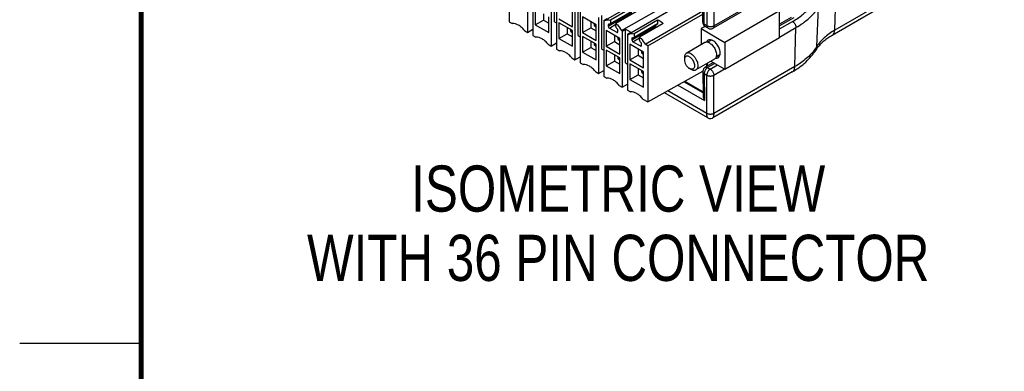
# Model space of a CAD drawing. Header units: inches. Extents: x 0 to 22, y 0 to 17.
# Tile 14 of 53: x 0 to 4.1, y 12.6 to 14.1. Entities that reach past the tile are written whole.
import ezdxf

# ---------------------------------------------------------------- set-up
doc = ezdxf.new("R2010")
doc.units = ezdxf.units.IN
doc.header["$LTSCALE"] = 1.21
doc.header["$MEASUREMENT"] = 0
doc.layers.get('0').update_dxf_attribs({"linetype": 'CONTINUOUS'})
doc.layers.add('02___PRT_ALL_AXES', color=7, linetype='CONTINUOUS')
doc.layers.add('DETAIL', color=7, linetype='CONTINUOUS')
doc.styles.get("Standard").update_dxf_attribs({"font": 'txt', "width": 0.8})

msp = doc.modelspace()

# ---------------------------------------------------------------- linework, layer by layer
at = {"color": 7, "linetype": 'CONTINUOUS'}
for p, q in [((4.0555, 14.4405), (3.3568, 14.0371)), ((4.0452, 14.419), (3.3465, 14.0156)), ((2.0167, 14.3019), (2.0167, 14.0715)), ((3.3568, 14.0371), (3.3653, 14.3128)), ((2.0918, 14.2585), (2.0918, 14.0281)), ((2.1141, 14.2457), (2.1141, 14.0152)), ((2.8318, 14.0547), (2.8318, 14.239)), ((3.1947, 14.2406), (2.8559, 14.045)), ((3.1988, 14.2503), (2.8601, 14.0547)), ((2.8601, 14.0547), (2.8601, 14.239)), ((2.1893, 14.2023), (2.1893, 13.9718)), ((2.2032, 14.0714), (2.2032, 14.2103)), ((2.6187, 14.1964), (2.4105, 14.0762)), ((2.2115, 14.1894), (2.2115, 13.959)), ((2.3006, 14.0152), (2.3006, 14.154)), ((2.4788, 14.0351), (2.7161, 14.1721)), ((2.8137, 14.0697), (2.8152, 14.1728)), ((2.8195, 14.0618), (2.8212, 14.1766)), ((2.1238, 14.1237), (2.1238, 14.0594)), ((2.277, 14.0513), (2.277, 14.1156)), ((2.2867, 14.146), (2.2867, 13.9156)), ((2.309, 14.1331), (2.309, 13.9027)), ((2.5291, 14.1179), (2.4316, 14.0617)), ((2.5303, 14.134), (2.4329, 14.0778)), ((2.4329, 14.0644), (2.5303, 14.1206)), ((2.5526, 14.1212), (2.4551, 14.0649)), ((2.7161, 14.1401), (2.508, 14.0199)), ((2.5763, 13.9788), (2.8144, 14.1163)), ((3.1302, 14.1172), (2.9047, 13.987)), ((3.1302, 14.0063), (3.1302, 14.1172)), ((3.2836, 13.9702), (3.2901, 14.1322)), ((2.1238, 14.0594), (2.1572, 14.0787)), ((2.1572, 14.1044), (2.1572, 14.0787)), ((2.1572, 14.0787), (2.1795, 14.0658)), ((2.1795, 14.0272), (2.1795, 14.0915)), ((2.2213, 14.0835), (2.277, 14.0513)), ((2.3744, 14.0594), (2.3187, 14.0915)), ((2.3187, 14.0915), (2.3187, 14.0272)), ((2.3841, 14.0897), (2.3841, 13.8593)), ((2.3981, 13.9589), (2.3981, 14.0978)), ((2.4064, 14.0769), (2.4203, 14.0849)), ((2.4064, 14.0769), (2.4091, 14.0753)), ((2.4064, 14.0769), (2.4064, 13.8465)), ((2.4091, 14.0753), (2.4105, 14.0762)), ((2.4245, 14.0531), (2.5219, 14.1094)), ((2.4329, 14.0778), (2.4329, 14.0644)), ((2.6277, 14.0778), (2.5303, 14.0215)), ((2.5874, 13.9724), (2.8142, 14.1034)), ((2.6277, 14.0778), (2.6277, 14.0644)), ((3.1779, 14.0888), (3.1302, 14.0613)), ((3.188, 14.0878), (3.1302, 14.0545)), ((2.0167, 14.0715), (2.0289, 14.0645)), ((2.0796, 14.0351), (2.0918, 14.0281)), ((2.0918, 14.0281), (2.1141, 14.0405)), ((2.1238, 14.0594), (2.1795, 14.0272)), ((2.2032, 14.0714), (2.2115, 14.0666)), ((2.277, 14.0353), (2.2213, 14.0674)), ((2.2213, 14.0674), (2.2213, 14.0031)), ((2.2547, 14.0481), (2.2547, 14.0224)), ((2.27, 14.0312), (2.27, 14.0393)), ((2.2756, 14.0345), (2.27, 14.0312)), ((2.2756, 14.0345), (2.2756, 14.0361)), ((2.277, 14.0337), (2.2756, 14.0345)), ((2.277, 13.971), (2.277, 14.0353)), ((2.3187, 14.0272), (2.3521, 14.0465)), ((2.3521, 14.0722), (2.3521, 14.0465)), ((2.3521, 14.0465), (2.3744, 14.0337)), ((2.3674, 14.0554), (2.3674, 14.0634)), ((2.373, 14.0586), (2.3674, 14.0554)), ((2.3674, 14.0554), (2.3744, 14.0513)), ((2.373, 14.0586), (2.373, 14.0602)), ((2.3744, 14.0578), (2.373, 14.0586)), ((2.3744, 13.9951), (2.3744, 14.0594)), ((2.4718, 14.0031), (2.4162, 14.0353)), ((2.4162, 14.0353), (2.4162, 13.971)), ((2.4245, 14.0596), (2.4287, 14.062)), ((2.4245, 14.0596), (2.4245, 14.0531)), ((2.4287, 14.0459), (2.4551, 14.0612)), ((2.4287, 14.0459), (2.4593, 14.0282)), ((2.4551, 14.0515), (2.4551, 14.0649)), ((2.4635, 14.0306), (2.4635, 14.0371)), ((2.4788, 14.0351), (2.4816, 14.0335)), ((2.4816, 14.0335), (2.4955, 14.0415)), ((2.4816, 14.0335), (2.4816, 13.8031)), ((2.4955, 14.0415), (2.5178, 14.0287)), ((2.4955, 13.9027), (2.4955, 14.0415)), ((2.5219, 13.9969), (2.6194, 14.0531)), ((2.6265, 14.0617), (2.5291, 14.0054)), ((2.5303, 14.0081), (2.6277, 14.0644)), ((2.65, 14.0649), (2.5526, 14.0086)), ((2.6194, 14.0576), (2.6194, 14.0531)), ((2.8231, 14.0524), (2.8073, 14.0433)), ((2.8073, 14.0433), (2.9047, 13.987)), ((2.8073, 14.0433), (2.8073, 13.977)), ((2.8318, 14.0547), (2.8195, 14.0618)), ((2.8359, 14.045), (2.8237, 14.0521)), ((3.1302, 14.042), (3.1833, 14.0726)), ((3.1302, 14.0087), (3.1974, 14.0475)), ((3.1925, 13.8871), (3.1974, 14.0475)), ((2.1141, 14.0152), (2.1263, 14.0082)), ((2.2213, 14.0031), (2.2547, 14.0224)), ((2.2213, 14.0031), (2.277, 13.971)), ((2.2547, 14.0224), (2.277, 14.0095)), ((2.27, 14.0312), (2.277, 14.0272)), ((2.3006, 14.0152), (2.309, 14.0103)), ((2.3187, 14.0272), (2.3744, 13.9951)), ((2.3744, 13.979), (2.3187, 14.0112)), ((2.3187, 14.0112), (2.3187, 13.9469)), ((2.3521, 13.9919), (2.3521, 13.9662)), ((2.4496, 14.016), (2.4496, 13.9903)), ((2.4593, 14.0282), (2.4635, 14.0306)), ((2.4649, 13.9991), (2.4649, 14.0071)), ((2.4704, 14.0023), (2.4649, 13.9991)), ((2.4649, 13.9991), (2.4718, 13.9951)), ((2.4704, 14.0023), (2.4704, 14.0039)), ((2.4718, 14.0015), (2.4704, 14.0023)), ((2.4718, 13.9388), (2.4718, 14.0031)), ((2.5038, 14.0206), (2.5178, 14.0287)), ((2.5038, 14.0206), (2.5066, 14.019)), ((2.5038, 14.0206), (2.5038, 13.7902)), ((2.5066, 14.019), (2.508, 14.0199)), ((2.5219, 14.0033), (2.5261, 14.0057)), ((2.5219, 14.0033), (2.5219, 13.9969)), ((2.5261, 13.9896), (2.5526, 14.0049)), ((2.5303, 14.0215), (2.5303, 14.0081)), ((2.5526, 13.9953), (2.5526, 14.0086)), ((2.9047, 13.8761), (3.1302, 14.0063)), ((2.1771, 13.9789), (2.1893, 13.9718)), ((2.1893, 13.9718), (2.2115, 13.9843)), ((2.2115, 13.959), (2.2237, 13.9519)), ((2.3187, 13.9469), (2.3521, 13.9662)), ((2.3521, 13.9662), (2.3744, 13.9533)), ((2.3674, 13.975), (2.3674, 13.983)), ((2.373, 13.9782), (2.3674, 13.975)), ((2.3674, 13.975), (2.3744, 13.971)), ((2.373, 13.9782), (2.373, 13.9798)), ((2.3744, 13.9774), (2.373, 13.9782)), ((2.3744, 13.9147), (2.3744, 13.979)), ((2.3981, 13.9589), (2.4064, 13.9541)), ((2.4162, 13.971), (2.4496, 13.9903)), ((2.4162, 13.971), (2.4718, 13.9388)), ((2.4718, 13.9227), (2.4162, 13.9549)), ((2.4162, 13.9549), (2.4162, 13.8906)), ((2.4496, 13.9903), (2.4718, 13.9774)), ((2.5693, 13.9468), (2.5136, 13.979)), ((2.5136, 13.979), (2.5136, 13.9147)), ((2.5261, 13.9896), (2.5567, 13.972)), ((2.547, 13.9597), (2.547, 13.934)), ((2.5567, 13.972), (2.5609, 13.9744)), ((2.5609, 13.9744), (2.5609, 13.9808)), ((2.5874, 13.9724), (2.5763, 13.9788)), ((2.5874, 13.9724), (2.5874, 13.742)), ((2.9047, 13.987), (2.9047, 13.8761)), ((2.2745, 13.9226), (2.2867, 13.9156)), ((2.2867, 13.9156), (2.309, 13.928)), ((2.3187, 13.9469), (2.3744, 13.9147)), ((2.4496, 13.9356), (2.4496, 13.9099)), ((2.4649, 13.9187), (2.4649, 13.9268)), ((2.4704, 13.9219), (2.4649, 13.9187)), ((2.4649, 13.9187), (2.4718, 13.9147)), ((2.4704, 13.9219), (2.4704, 13.9235)), ((2.4718, 13.9211), (2.4704, 13.9219)), ((2.4718, 13.8585), (2.4718, 13.9227)), ((2.5136, 13.9147), (2.547, 13.934)), ((2.5136, 13.9147), (2.5693, 13.8826)), ((2.547, 13.934), (2.5693, 13.9211)), ((2.5623, 13.9428), (2.5623, 13.9509)), ((2.5679, 13.946), (2.5623, 13.9428)), ((2.5623, 13.9428), (2.5693, 13.9388)), ((2.5679, 13.946), (2.5679, 13.9477)), ((2.5693, 13.9452), (2.5679, 13.946)), ((2.5693, 13.8826), (2.5693, 13.9468)), ((2.309, 13.9027), (2.3212, 13.8957)), ((2.3841, 13.8593), (2.4064, 13.8717)), ((2.4162, 13.8906), (2.4496, 13.9099)), ((2.4162, 13.8906), (2.4718, 13.8585)), ((2.4496, 13.9099), (2.4718, 13.897)), ((2.4955, 13.9027), (2.5038, 13.8978)), ((2.5693, 13.8665), (2.5136, 13.8986)), ((2.5136, 13.8986), (2.5136, 13.8343)), ((2.547, 13.8793), (2.547, 13.8536)), ((2.5623, 13.8625), (2.5623, 13.8705)), ((2.8572, 13.9036), (2.8236, 13.8842)), ((2.8296, 13.8877), (2.8296, 13.899)), ((2.8323, 13.9006), (2.8323, 13.8893)), ((2.863, 13.9002), (2.8336, 13.8832)), ((2.8336, 13.8832), (2.8445, 13.877)), ((2.8445, 13.877), (2.8739, 13.894)), ((2.8474, 13.9093), (2.9047, 13.8761)), ((3.1925, 13.8871), (2.8586, 13.6943)), ((2.8586, 13.8519), (2.9026, 13.8773)), ((2.3719, 13.8664), (2.3841, 13.8593)), ((2.4064, 13.8465), (2.4186, 13.8394)), ((2.5136, 13.8343), (2.547, 13.8536)), ((2.5136, 13.8343), (2.5693, 13.8022)), ((2.547, 13.8536), (2.5693, 13.8408)), ((2.5679, 13.8657), (2.5623, 13.8625)), ((2.5623, 13.8625), (2.5693, 13.8585)), ((2.5679, 13.8657), (2.5679, 13.8673)), ((2.5693, 13.8649), (2.5679, 13.8657)), ((2.5693, 13.8022), (2.5693, 13.8665)), ((2.5874, 13.742), (2.8138, 13.8682)), ((2.8136, 13.8666), (2.8152, 13.767)), ((2.8195, 13.8582), (2.8303, 13.8519)), ((2.8195, 13.8582), (2.8212, 13.7477)), ((2.8303, 13.6943), (2.8303, 13.8519)), ((3.1821, 13.8656), (2.8545, 13.6764)), ((2.8586, 13.6943), (2.8586, 13.8519)), ((2.4694, 13.8101), (2.4816, 13.8031)), ((2.4816, 13.8031), (2.5038, 13.8155)), ((2.5038, 13.7902), (2.516, 13.7832)), ((2.7114, 13.8111), (2.8212, 13.7477)), ((2.7364, 13.825), (2.8105, 13.7823)), ((2.7391, 13.8266), (2.8149, 13.7828)), ((2.5668, 13.7538), (2.5874, 13.742)), ((2.8345, 13.6764), (2.6553, 13.7798)), ((2.8303, 13.6943), (2.669, 13.7875)), ((2.8105, 13.7823), (2.8149, 13.7801))]:
    msp.add_line(p, q, dxfattribs=at)
at = {"color": 2, "linetype": 'CONTINUOUS'}
msp.add_line((0, 12.75), (0.5, 12.75), dxfattribs=at)
at = {"color": 7, "linetype": 'CONTINUOUS', "const_width": 0.02}
msp.add_lwpolyline([(0.5, 16.5), (0.5, 0.5)], dxfattribs=at)
at = {"color": 7, "linetype": 'CONTINUOUS'}
msp.add_lwpolyline([(2.8345, 13.6764), (2.8395, 13.6743), (2.8465, 13.6738), (2.8532, 13.6757), (2.8545, 13.6764)], dxfattribs=at)
for centre, radius, start, end in [((2.8337, 14.0694), 0.02, 179.1475, 240.0114), ((2.8459, 14.0623), 0.02, 239.9991, 300.0186), ((3.1287, 14.066), 0.1821, 323.7314, 328.274), ((2.8336, 13.8669), 0.02, 119.9777, 176.2951), ((2.8531, 13.8557), 0.034, 145.355, 146.9526), ((2.8335, 13.8669), 0.0199, 176.2543, 180.8819)]:
    msp.add_arc(centre, radius, start, end, dxfattribs=at)
for points, knots in [([(3.1833, 14.0726), (3.1904, 14.0767), (3.204, 14.0852), (3.2229, 14.0992), (3.2398, 14.114), (3.2499, 14.1246), (3.2546, 14.1301)], [0, 0, 0, 0, 0.267206, 0.522936, 0.767111, 1, 1, 1, 1]), ([(3.1974, 14.0475), (3.2074, 14.0533), (3.2263, 14.0655), (3.2518, 14.086), (3.2733, 14.108), (3.2851, 14.124), (3.2901, 14.1322)], [0, 0, 0, 0, 0.273631, 0.531239, 0.77299, 1, 1, 1, 1]), ([(2.4105, 14.0762), (2.4136, 14.078), (2.4213, 14.0801), (2.429, 14.0789), (2.4329, 14.0778)], [0, 0, 0, 0, 0.470017, 1, 1, 1, 1]), ([(2.65, 14.0649), (2.6482, 14.0664), (2.6415, 14.0717), (2.6337, 14.076), (2.6277, 14.0778)], [0, 0, 0, 0, 0.272267, 1, 1, 1, 1]), ([(2.0796, 14.0351), (2.0759, 14.0398), (2.0681, 14.0482), (2.0521, 14.0603), (2.0376, 14.0653), (2.0289, 14.0645)], [0, 0, 0, 0, 0.295614, 0.565425, 1, 1, 1, 1]), ([(2.4257, 14.0623), (2.4253, 14.062), (2.4246, 14.0612), (2.4245, 14.0601), (2.4245, 14.0596)], [0, 0, 0, 0, 0.44925, 1, 1, 1, 1]), ([(2.4245, 14.0531), (2.4245, 14.0517), (2.4255, 14.0489), (2.4274, 14.0466), (2.4287, 14.0459)], [0, 0, 0, 0, 0.499994, 1, 1, 1, 1]), ([(2.4287, 14.062), (2.4282, 14.0622), (2.4272, 14.0627), (2.4261, 14.0625), (2.4257, 14.0623)], [0, 0, 0, 0, 0.550758, 1, 1, 1, 1]), ([(2.4287, 14.062), (2.4292, 14.0617), (2.4301, 14.0613), (2.4312, 14.0614), (2.4316, 14.0617)], [0, 0, 0, 0, 0.550758, 1, 1, 1, 1]), ([(2.4316, 14.0617), (2.432, 14.0619), (2.4327, 14.0628), (2.4329, 14.0638), (2.4329, 14.0644)], [0, 0, 0, 0, 0.44925, 1, 1, 1, 1]), ([(2.4551, 14.0649), (2.4574, 14.0629), (2.4667, 14.0541), (2.4742, 14.0436), (2.4788, 14.0351)], [0, 0, 0, 0, 0.239458, 1, 1, 1, 1]), ([(2.4551, 14.0515), (2.4551, 14.0501), (2.4561, 14.0473), (2.4581, 14.045), (2.4593, 14.0443)], [0, 0, 0, 0, 0.499994, 1, 1, 1, 1]), ([(2.4635, 14.0371), (2.4635, 14.0385), (2.4625, 14.0413), (2.4605, 14.0436), (2.4593, 14.0443)], [0, 0, 0, 0, 0.499994, 1, 1, 1, 1]), ([(2.6194, 14.0531), (2.6194, 14.0527), (2.6196, 14.051), (2.6203, 14.0493), (2.6211, 14.0482)], [0, 0, 0, 0, 0.228135, 1, 1, 1, 1]), ([(2.6277, 14.0644), (2.6277, 14.0638), (2.6276, 14.0628), (2.6269, 14.0619), (2.6265, 14.0617)], [0, 0, 0, 0, 0.550023, 1, 1, 1, 1]), ([(2.8137, 14.0697), (2.8137, 14.0694), (2.8137, 14.0686), (2.8141, 14.0671), (2.8151, 14.0653), (2.8171, 14.0634), (2.8187, 14.0623), (2.8195, 14.0618)], [0, 0, 0, 0, 0.105711, 0.213766, 0.444536, 0.705428, 1, 1, 1, 1]), ([(2.8195, 14.0618), (2.8195, 14.0608), (2.8196, 14.0587), (2.8204, 14.0559), (2.8215, 14.0539), (2.8227, 14.0528), (2.8233, 14.0523), (2.8237, 14.0521)], [0, 0, 0, 0, 0.291248, 0.551363, 0.783519, 0.89284, 1, 1, 1, 1]), ([(2.8359, 14.045), (2.8356, 14.0452), (2.8349, 14.0457), (2.8338, 14.0469), (2.8326, 14.0488), (2.8319, 14.0516), (2.8318, 14.0537), (2.8318, 14.0547)], [0, 0, 0, 0, 0.107157, 0.216477, 0.448634, 0.708744, 1, 1, 1, 1]), ([(2.8318, 14.0547), (2.8328, 14.0542), (2.8349, 14.0533), (2.8383, 14.0523), (2.8421, 14.0517), (2.8459, 14.0515), (2.8498, 14.0517), (2.8535, 14.0523), (2.857, 14.0533), (2.8591, 14.0542), (2.8601, 14.0547)], [0, 0, 0, 0, 0.113196, 0.23633, 0.366329, 0.499975, 0.633619, 0.763626, 0.886788, 1, 1, 1, 1]), ([(2.8601, 14.0547), (2.8601, 14.0537), (2.86, 14.0516), (2.8593, 14.0488), (2.8581, 14.0469), (2.857, 14.0457), (2.8563, 14.0452), (2.856, 14.045)], [0, 0, 0, 0, 0.29123, 0.551349, 0.78352, 0.892844, 1, 1, 1, 1]), ([(3.1833, 14.0726), (3.1843, 14.072), (3.1862, 14.0706), (3.1889, 14.0681), (3.1914, 14.0651), (3.1935, 14.0618), (3.1953, 14.0582), (3.1965, 14.0546), (3.1973, 14.051), (3.1974, 14.0487), (3.1974, 14.0475)], [0, 0, 0, 0, 0.114514, 0.238423, 0.368706, 0.502234, 0.635451, 0.764823, 0.887297, 1, 1, 1, 1]), ([(3.3568, 14.0371), (3.3489, 14.0325), (3.3339, 14.0229), (3.3138, 14.0067), (3.2968, 13.9893), (3.2875, 13.9766), (3.2836, 13.9702)], [0, 0, 0, 0, 0.273631, 0.531239, 0.772991, 1, 1, 1, 1]), ([(3.3465, 14.0156), (3.3473, 14.016), (3.3488, 14.0171), (3.3508, 14.019), (3.3525, 14.0213), (3.3545, 14.0249), (3.3559, 14.029), (3.3566, 14.0335), (3.3568, 14.0358), (3.3568, 14.0371)], [0, 0, 0, 0, 0.109101, 0.220073, 0.33463, 0.454245, 0.712491, 0.852659, 1, 1, 1, 1]), ([(2.1771, 13.9789), (2.1734, 13.9835), (2.1655, 13.9919), (2.1495, 14.004), (2.135, 14.0091), (2.1263, 14.0082)], [0, 0, 0, 0, 0.295614, 0.565425, 1, 1, 1, 1]), ([(2.4593, 14.0282), (2.4598, 14.0279), (2.4608, 14.0275), (2.4619, 14.0277), (2.4623, 14.0279)], [0, 0, 0, 0, 0.550758, 1, 1, 1, 1]), ([(2.4623, 14.0279), (2.4627, 14.0281), (2.4633, 14.029), (2.4635, 14.0301), (2.4635, 14.0306)], [0, 0, 0, 0, 0.44925, 1, 1, 1, 1]), ([(2.508, 14.0199), (2.5111, 14.0217), (2.5187, 14.0239), (2.5264, 14.0227), (2.5303, 14.0215)], [0, 0, 0, 0, 0.470017, 1, 1, 1, 1]), ([(2.5232, 14.006), (2.5228, 14.0058), (2.5221, 14.0049), (2.5219, 14.0039), (2.5219, 14.0033)], [0, 0, 0, 0, 0.44925, 1, 1, 1, 1]), ([(2.5219, 13.9969), (2.5219, 13.9954), (2.5229, 13.9926), (2.5249, 13.9904), (2.5261, 13.9896)], [0, 0, 0, 0, 0.499994, 1, 1, 1, 1]), ([(2.5261, 14.0057), (2.5256, 14.006), (2.5247, 14.0064), (2.5236, 14.0062), (2.5232, 14.006)], [0, 0, 0, 0, 0.550758, 1, 1, 1, 1]), ([(2.5261, 14.0057), (2.5266, 14.0054), (2.5276, 14.005), (2.5287, 14.0052), (2.5291, 14.0054)], [0, 0, 0, 0, 0.550758, 1, 1, 1, 1]), ([(2.5291, 14.0054), (2.5295, 14.0056), (2.5302, 14.0065), (2.5303, 14.0076), (2.5303, 14.0081)], [0, 0, 0, 0, 0.44925, 1, 1, 1, 1]), ([(2.5526, 14.0086), (2.5549, 14.0067), (2.5641, 13.9978), (2.5716, 13.9873), (2.5763, 13.9788)], [0, 0, 0, 0, 0.239458, 1, 1, 1, 1]), ([(2.5526, 13.9953), (2.5526, 13.9938), (2.5535, 13.991), (2.5555, 13.9887), (2.5567, 13.988)], [0, 0, 0, 0, 0.499994, 1, 1, 1, 1]), ([(3.3465, 14.0156), (3.3402, 14.012), (3.3284, 14.0045), (3.3147, 13.9942), (3.3049, 13.9858), (3.2964, 13.9776), (3.2907, 13.9711), (3.2872, 13.9667)], [0, 0, 0, 0, 0.280852, 0.541737, 0.664428, 0.781763, 1, 1, 1, 1]), ([(2.2745, 13.9226), (2.2708, 13.9273), (2.263, 13.9357), (2.247, 13.9477), (2.2324, 13.9528), (2.2237, 13.9519)], [0, 0, 0, 0, 0.295614, 0.565425, 1, 1, 1, 1]), ([(2.5609, 13.9808), (2.5609, 13.9822), (2.5599, 13.9851), (2.558, 13.9873), (2.5567, 13.988)], [0, 0, 0, 0, 0.499994, 1, 1, 1, 1]), ([(2.5567, 13.972), (2.5572, 13.9717), (2.5582, 13.9713), (2.5593, 13.9714), (2.5597, 13.9717)], [0, 0, 0, 0, 0.550758, 1, 1, 1, 1]), ([(2.5597, 13.9717), (2.5601, 13.9719), (2.5608, 13.9728), (2.5609, 13.9738), (2.5609, 13.9744)], [0, 0, 0, 0, 0.44925, 1, 1, 1, 1]), ([(3.1821, 13.8656), (3.1923, 13.8714), (3.2117, 13.8839), (3.2381, 13.9052), (3.2608, 13.9288), (3.2735, 13.9461), (3.279, 13.955)], [0, 0, 0, 0, 0.26418, 0.518207, 0.762914, 1, 1, 1, 1]), ([(3.2755, 13.9582), (3.2705, 13.9514), (3.2593, 13.9381), (3.2399, 13.9196), (3.2174, 13.9024), (3.2011, 13.892), (3.1925, 13.8871)], [0, 0, 0, 0, 0.229925, 0.472884, 0.729608, 1, 1, 1, 1]), ([(3.279, 13.955), (3.2797, 13.9562), (3.2809, 13.9585), (3.2828, 13.9635), (3.2834, 13.9675), (3.2836, 13.9702)], [0, 0, 0, 0, 0.246022, 0.493958, 1, 1, 1, 1]), ([(3.2872, 13.9667), (3.2864, 13.9657), (3.2836, 13.962), (3.2809, 13.958), (3.279, 13.955)], [0, 0, 0, 0, 0.258903, 1, 1, 1, 1]), ([(2.3719, 13.8664), (2.3682, 13.871), (2.3604, 13.8794), (2.3444, 13.8915), (2.3299, 13.8966), (2.3212, 13.8957)], [0, 0, 0, 0, 0.295614, 0.565425, 1, 1, 1, 1]), ([(2.8246, 13.8743), (2.8238, 13.873), (2.8223, 13.8704), (2.8206, 13.8662), (2.8196, 13.8622), (2.8194, 13.8595), (2.8195, 13.8582)], [0, 0, 0, 0, 0.26638, 0.527222, 0.774233, 1, 1, 1, 1]), ([(2.8236, 13.8842), (2.824, 13.8844), (2.8246, 13.8847), (2.8262, 13.8852), (2.8283, 13.8852), (2.831, 13.8846), (2.8327, 13.8837), (2.8336, 13.8832)], [0, 0, 0, 0, 0.108164, 0.218341, 0.451318, 0.710691, 1, 1, 1, 1]), ([(2.8336, 13.8832), (2.8328, 13.8828), (2.8313, 13.8817), (2.8291, 13.8798), (2.827, 13.8776), (2.8257, 13.8759), (2.8251, 13.875)], [0, 0, 0, 0, 0.22961, 0.475449, 0.733557, 1, 1, 1, 1]), ([(2.8445, 13.877), (2.8435, 13.8764), (2.8415, 13.875), (2.8388, 13.8725), (2.8364, 13.8695), (2.8342, 13.8662), (2.8325, 13.8626), (2.8312, 13.859), (2.8304, 13.8554), (2.8303, 13.853), (2.8303, 13.8519)], [0, 0, 0, 0, 0.114518, 0.238433, 0.368722, 0.50226, 0.635489, 0.764858, 0.887311, 1, 1, 1, 1]), ([(2.8445, 13.877), (2.8455, 13.8764), (2.8474, 13.875), (2.8501, 13.8725), (2.8526, 13.8695), (2.8547, 13.8662), (2.8564, 13.8626), (2.8577, 13.859), (2.8585, 13.8554), (2.8586, 13.853), (2.8586, 13.8519)], [0, 0, 0, 0, 0.114518, 0.238433, 0.368722, 0.50226, 0.635489, 0.764858, 0.887311, 1, 1, 1, 1]), ([(3.1821, 13.8656), (3.1829, 13.866), (3.1844, 13.8671), (3.1864, 13.869), (3.1882, 13.8713), (3.1902, 13.8749), (3.1915, 13.879), (3.1923, 13.8835), (3.1924, 13.8858), (3.1925, 13.8871)], [0, 0, 0, 0, 0.109101, 0.220073, 0.33463, 0.454245, 0.712491, 0.852659, 1, 1, 1, 1]), ([(2.4694, 13.8101), (2.4657, 13.8148), (2.4578, 13.8232), (2.4418, 13.8352), (2.4273, 13.8403), (2.4186, 13.8394)], [0, 0, 0, 0, 0.295614, 0.565425, 1, 1, 1, 1]), ([(2.8195, 13.8582), (2.8186, 13.8587), (2.817, 13.8598), (2.8151, 13.8619), (2.8141, 13.8638), (2.8137, 13.8654), (2.8136, 13.8662), (2.8136, 13.8666)], [0, 0, 0, 0, 0.284552, 0.542616, 0.777587, 0.88965, 1, 1, 1, 1]), ([(2.8303, 13.8519), (2.8313, 13.8513), (2.8334, 13.8503), (2.8369, 13.8492), (2.8406, 13.8485), (2.8445, 13.8482), (2.8483, 13.8485), (2.8521, 13.8492), (2.8555, 13.8503), (2.8576, 13.8513), (2.8586, 13.8519)], [0, 0, 0, 0, 0.115038, 0.238332, 0.367597, 0.499979, 0.632359, 0.761627, 0.884932, 1, 1, 1, 1]), ([(2.5668, 13.7538), (2.5631, 13.7585), (2.5553, 13.7669), (2.5393, 13.779), (2.5247, 13.784), (2.516, 13.7832)], [0, 0, 0, 0, 0.295614, 0.565425, 1, 1, 1, 1]), ([(2.8149, 13.7825), (2.8142, 13.7826), (2.8127, 13.7827), (2.8112, 13.7825), (2.8105, 13.7823)], [0, 0, 0, 0, 0.478103, 1, 1, 1, 1]), ([(2.8152, 13.767), (2.8152, 13.7654), (2.8156, 13.762), (2.8168, 13.757), (2.8187, 13.7522), (2.8203, 13.7491), (2.8212, 13.7477)], [0, 0, 0, 0, 0.244867, 0.494474, 0.746742, 1, 1, 1, 1]), ([(2.8345, 13.6764), (2.8341, 13.6766), (2.8337, 13.677), (2.8332, 13.6777), (2.8326, 13.6786), (2.8321, 13.68), (2.8315, 13.682), (2.831, 13.6845), (2.8307, 13.6874), (2.8304, 13.6907), (2.8303, 13.6931), (2.8303, 13.6943)], [0, 0, 0, 0, 0.059722, 0.094781, 0.134009, 0.226437, 0.339272, 0.473361, 0.628952, 0.80519, 1, 1, 1, 1]), ([(2.8586, 13.6943), (2.8577, 13.6937), (2.8561, 13.6929), (2.8539, 13.6921), (2.8515, 13.6914), (2.8483, 13.6908), (2.8445, 13.6906), (2.8412, 13.6908), (2.8387, 13.6912), (2.8368, 13.6916), (2.8351, 13.6921), (2.8329, 13.6929), (2.8313, 13.6937), (2.8303, 13.6943)], [0, 0, 0, 0, 0.115295, 0.175916, 0.238438, 0.367679, 0.500014, 0.632346, 0.697531, 0.7616, 0.824284, 0.885284, 1, 1, 1, 1]), ([(2.8586, 13.6943), (2.8586, 13.6931), (2.8585, 13.6907), (2.8583, 13.6874), (2.8579, 13.6845), (2.8575, 13.682), (2.8569, 13.68), (2.8563, 13.6786), (2.8557, 13.6777), (2.8552, 13.677), (2.8548, 13.6766), (2.8545, 13.6764)], [0, 0, 0, 0, 0.194775, 0.370974, 0.526573, 0.660717, 0.773611, 0.866056, 0.905277, 0.940323, 1, 1, 1, 1])]:
    msp.add_open_spline(points, degree=3, knots=knots, dxfattribs=at)
at = {"layer": '02___PRT_ALL_AXES', "color": 7, "linetype": 'CONTINUOUS'}
for p, q in [((2.8488, 13.9964), (2.8328, 13.9872)), ((2.8224, 13.9858), (2.7457, 13.9415)), ((2.7376, 13.9235), (2.7376, 13.9156)), ((2.8618, 13.9176), (2.7851, 13.8733)), ((2.884, 13.9349), (2.8682, 13.9258)), ((2.7654, 13.8753), (2.7586, 13.8792))]:
    msp.add_line(p, q, dxfattribs=at)
msp.add_arc((2.8474, 13.9799), 0.0202, 152.9189, 158.2664, dxfattribs=at)
for points, knots in [([(2.8353, 13.9955), (2.8341, 13.9948), (2.8318, 13.9929), (2.8301, 13.9904), (2.8294, 13.9891)], [0, 0, 0, 0, 0.485611, 1, 1, 1, 1]), ([(2.8487, 13.9966), (2.8464, 13.9973), (2.8418, 13.9979), (2.8372, 13.9966), (2.8353, 13.9955)], [0, 0, 0, 0, 0.528859, 1, 1, 1, 1]), ([(2.856, 13.9935), (2.8554, 13.9938), (2.8531, 13.9951), (2.8506, 13.9961), (2.8487, 13.9966)], [0, 0, 0, 0, 0.262661, 1, 1, 1, 1]), ([(2.8842, 13.9347), (2.8855, 13.9396), (2.8854, 13.9509), (2.8798, 13.9674), (2.87, 13.9826), (2.8609, 13.9906), (2.856, 13.9935)], [0, 0, 0, 0, 0.219458, 0.481154, 0.753471, 1, 1, 1, 1]), ([(2.8327, 13.9874), (2.8309, 13.9877), (2.8273, 13.9878), (2.8239, 13.9866), (2.8224, 13.9858)], [0, 0, 0, 0, 0.521079, 1, 1, 1, 1]), ([(2.8421, 13.9838), (2.8413, 13.9843), (2.8384, 13.9858), (2.8351, 13.987), (2.8327, 13.9874)], [0, 0, 0, 0, 0.267948, 1, 1, 1, 1]), ([(2.8421, 13.9838), (2.847, 13.981), (2.8559, 13.9729), (2.8654, 13.9577), (2.8704, 13.9414), (2.87, 13.9302), (2.8683, 13.9257)], [0, 0, 0, 0, 0.250011, 0.5256, 0.786546, 1, 1, 1, 1]), ([(2.7457, 13.9415), (2.7444, 13.9407), (2.742, 13.9387), (2.7394, 13.9345), (2.7379, 13.9293), (2.7376, 13.9255), (2.7376, 13.9235)], [0, 0, 0, 0, 0.217775, 0.450966, 0.710216, 1, 1, 1, 1]), ([(2.7404, 13.9261), (2.7399, 13.9254), (2.7381, 13.9222), (2.7376, 13.9184), (2.7376, 13.9156)], [0, 0, 0, 0, 0.224566, 1, 1, 1, 1]), ([(2.7376, 13.9156), (2.7376, 13.9121), (2.7389, 13.9049), (2.7434, 13.8947), (2.7499, 13.8857), (2.7556, 13.8809), (2.7586, 13.8792)], [0, 0, 0, 0, 0.237207, 0.499996, 0.762749, 1, 1, 1, 1]), ([(2.7586, 13.9277), (2.7569, 13.9287), (2.7535, 13.9302), (2.7482, 13.9309), (2.7435, 13.9295), (2.7413, 13.9273), (2.7404, 13.9261)], [0, 0, 0, 0, 0.293691, 0.547148, 0.773533, 1, 1, 1, 1]), ([(2.7654, 13.9395), (2.7637, 13.9405), (2.7602, 13.9422), (2.755, 13.9435), (2.75, 13.9433), (2.747, 13.9422), (2.7457, 13.9415)], [0, 0, 0, 0, 0.289546, 0.54912, 0.782263, 1, 1, 1, 1]), ([(2.7586, 13.9277), (2.7609, 13.9264), (2.7653, 13.9229), (2.7709, 13.9164), (2.7754, 13.9088), (2.7785, 13.9007), (2.7798, 13.8928), (2.7793, 13.8858), (2.7768, 13.8801), (2.7737, 13.8777), (2.7721, 13.8771)], [0, 0, 0, 0, 0.130591, 0.274554, 0.423655, 0.568857, 0.701767, 0.816764, 0.913525, 1, 1, 1, 1]), ([(2.7654, 13.9395), (2.7683, 13.9379), (2.774, 13.9335), (2.7812, 13.9253), (2.7872, 13.9156), (2.7914, 13.9052), (2.7934, 13.895), (2.7932, 13.8858), (2.7906, 13.8781), (2.7871, 13.8744), (2.7851, 13.8733)], [0, 0, 0, 0, 0.128815, 0.270579, 0.41789, 0.562396, 0.696209, 0.813598, 0.913067, 1, 1, 1, 1]), ([(2.8683, 13.9257), (2.8677, 13.924), (2.866, 13.9208), (2.8632, 13.9184), (2.8618, 13.9176)], [0, 0, 0, 0, 0.521036, 1, 1, 1, 1]), ([(2.8663, 13.9222), (2.8681, 13.9219), (2.8717, 13.9219), (2.8752, 13.9231), (2.8767, 13.9239)], [0, 0, 0, 0, 0.519678, 1, 1, 1, 1]), ([(2.8767, 13.9239), (2.8785, 13.925), (2.8819, 13.9282), (2.8836, 13.9324), (2.8842, 13.9347)], [0, 0, 0, 0, 0.472051, 1, 1, 1, 1]), ([(2.7721, 13.8771), (2.7701, 13.8763), (2.7652, 13.8761), (2.7608, 13.8779), (2.7586, 13.8792)], [0, 0, 0, 0, 0.452654, 1, 1, 1, 1]), ([(2.7851, 13.8733), (2.7838, 13.8726), (2.7808, 13.8715), (2.7758, 13.8713), (2.7706, 13.8726), (2.7671, 13.8743), (2.7654, 13.8753)], [0, 0, 0, 0, 0.217737, 0.45088, 0.710454, 1, 1, 1, 1])]:
    msp.add_open_spline(points, degree=3, knots=knots, dxfattribs=at)

# ---------------------------------------------------------------- texts
at = {"layer": 'DETAIL', "color": 2, "linetype": 'CONTINUOUS', "insert": (2.4653, 13.4804), "char_height": 0.19, "width": 3.192, "attachment_point": 2, "line_spacing_factor": 0.9}
msp.add_mtext('ISOMETRIC VIEW\\PWITH 36 PIN CONNECTOR', dxfattribs=at)

doc.saveas('drawing.dxf')
